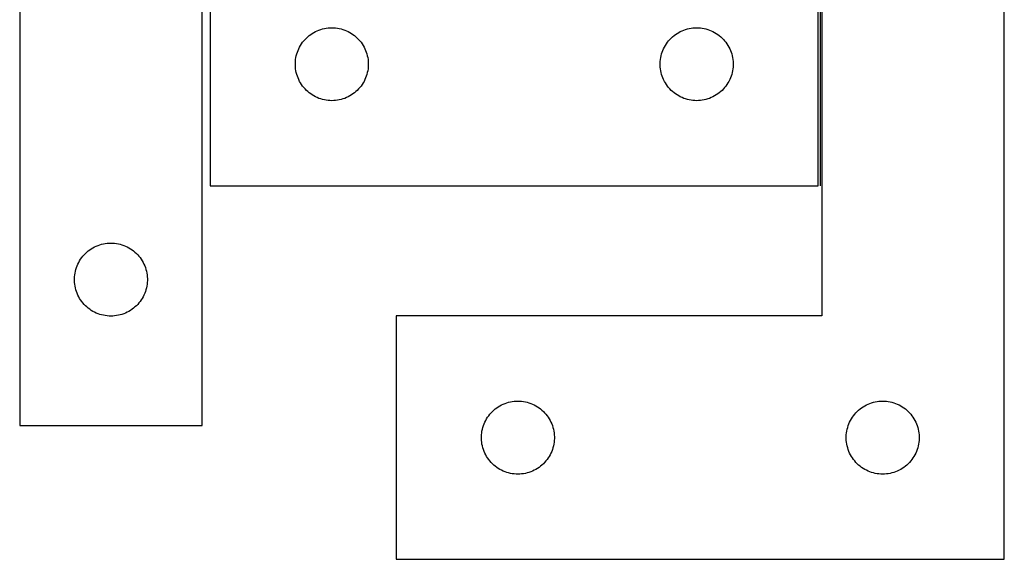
# Model space of a CAD drawing. Header units: millimetres. Extents: x 7 to 1491, y 7 to 490.
# Tile 5 of 6: x 1051 to 1456, y 7 to 229. Entities that reach past the tile are written whole.
import ezdxf

# ---------------------------------------------------------------- set-up
doc = ezdxf.new("R2010")
doc.units = ezdxf.units.MM
doc.layers.add('COMMON', color=5, linetype='CONTINUOUS', true_color=0x0000ff)
doc.layers.add('CUT', color=7, linetype='CONTINUOUS', true_color=0x000000)

msp = doc.modelspace()

# ---------------------------------------------------------------- linework, layer by layer
at = {"layer": 'COMMON'}
msp.add_line((1379.871612, 307.071314), (1379.871612, 160.512229), dxfattribs=at)
at = {"layer": 'CUT'}
for p, q in [((1379.121612, 160.512229), (1379.121612, 460.512229)), ((1050.784414, 362.01223), (1050.784414, 62.01223)), ((1380.621613, 307.071314), (1380.621613, 107.071314)), ((1455.621613, 7.071314), (1455.621613, 307.071314)), ((1125.784414, 62.01223), (1125.784414, 262.01223)), ((1129.121612, 260.512229), (1129.121612, 160.512229)), ((1169.81247, 222.274026), (1170.430296, 222.737654)), ((1170.430296, 222.737654), (1171.071169, 223.168862)), ((1171.071169, 223.168862), (1171.733391, 223.566508)), ((1171.733391, 223.566508), (1172.415205, 223.929535)), ((1172.415205, 223.929535), (1173.114804, 224.256982)), ((1173.114804, 224.256982), (1173.830331, 224.547981)), ((1173.830331, 224.547981), (1174.55989, 224.80176)), ((1174.55989, 224.80176), (1175.301545, 225.017645)), ((1175.301545, 225.017645), (1176.053331, 225.195064)), ((1176.053331, 225.195064), (1176.813253, 225.333547)), ((1176.813253, 225.333547), (1177.579297, 225.432727)), ((1177.579297, 225.432727), (1178.349431, 225.49234)), ((1178.349431, 225.49234), (1179.121612, 225.512229)), ((1179.121612, 225.512229), (1179.893793, 225.49234)), ((1179.893793, 225.49234), (1180.663927, 225.432727)), ((1180.663927, 225.432727), (1181.429971, 225.333547)), ((1181.429971, 225.333547), (1182.189893, 225.195064)), ((1182.189893, 225.195064), (1182.941679, 225.017645)), ((1182.941679, 225.017645), (1183.683335, 224.80176)), ((1183.683335, 224.80176), (1184.412893, 224.547981)), ((1184.412893, 224.547981), (1185.128421, 224.256982)), ((1185.128421, 224.256982), (1185.828019, 223.929535)), ((1185.828019, 223.929535), (1186.509833, 223.566508)), ((1186.509833, 223.566508), (1187.172055, 223.168862)), ((1187.172055, 223.168862), (1187.812929, 222.737654)), ((1187.812929, 222.737654), (1188.430754, 222.274026)), ((1319.81247, 222.274026), (1320.430296, 222.737654)), ((1320.430296, 222.737654), (1321.071169, 223.168862)), ((1321.071169, 223.168862), (1321.733391, 223.566508)), ((1321.733391, 223.566508), (1322.415205, 223.929535)), ((1322.415205, 223.929535), (1323.114804, 224.256982)), ((1323.114804, 224.256982), (1323.830331, 224.547981)), ((1323.830331, 224.547981), (1324.55989, 224.80176)), ((1324.55989, 224.80176), (1325.301545, 225.017645)), ((1325.301545, 225.017645), (1326.053331, 225.195064)), ((1326.053331, 225.195064), (1326.813253, 225.333547)), ((1326.813253, 225.333547), (1327.579297, 225.432727)), ((1327.579297, 225.432727), (1328.349431, 225.49234)), ((1328.349431, 225.49234), (1329.121612, 225.512229)), ((1329.121612, 225.512229), (1329.893793, 225.49234)), ((1329.893793, 225.49234), (1330.663927, 225.432727)), ((1330.663927, 225.432727), (1331.429971, 225.333547)), ((1331.429971, 225.333547), (1332.189893, 225.195064)), ((1332.189893, 225.195064), (1332.941679, 225.017645)), ((1332.941679, 225.017645), (1333.683335, 224.80176)), ((1333.683335, 224.80176), (1334.412893, 224.547981)), ((1334.412893, 224.547981), (1335.128421, 224.256982)), ((1335.128421, 224.256982), (1335.828019, 223.929535)), ((1335.828019, 223.929535), (1336.509833, 223.566508)), ((1336.509833, 223.566508), (1337.172055, 223.168862)), ((1337.172055, 223.168862), (1337.812929, 222.737654)), ((1337.812929, 222.737654), (1338.430754, 222.274026)), ((1166.261893, 218.234121), (1166.676457, 218.885885)), ((1166.676457, 218.885885), (1167.124023, 219.515443)), ((1167.124023, 219.515443), (1167.603405, 220.121127)), ((1167.603405, 220.121127), (1168.113332, 220.701329)), ((1168.113332, 220.701329), (1168.65245, 221.254512)), ((1168.65245, 221.254512), (1169.21933, 221.779208)), ((1169.21933, 221.779208), (1169.81247, 222.274026)), ((1188.430754, 222.274026), (1189.023894, 221.779208)), ((1189.023894, 221.779208), (1189.590774, 221.254512)), ((1189.590774, 221.254512), (1190.129893, 220.701329)), ((1190.129893, 220.701329), (1190.639819, 220.121127)), ((1190.639819, 220.121127), (1191.119201, 219.515443)), ((1191.119201, 219.515443), (1191.566767, 218.885885)), ((1191.566767, 218.885885), (1191.981332, 218.234121)), ((1316.261893, 218.234121), (1316.676457, 218.885885)), ((1316.676457, 218.885885), (1317.124023, 219.515443)), ((1317.124023, 219.515443), (1317.603405, 220.121127)), ((1317.603405, 220.121127), (1318.113332, 220.701329)), ((1318.113332, 220.701329), (1318.65245, 221.254512)), ((1318.65245, 221.254512), (1319.21933, 221.779208)), ((1319.21933, 221.779208), (1319.81247, 222.274026)), ((1338.430754, 222.274026), (1339.023894, 221.779208)), ((1339.023894, 221.779208), (1339.590774, 221.254512)), ((1339.590774, 221.254512), (1340.129893, 220.701329)), ((1340.129893, 220.701329), (1340.639819, 220.121127)), ((1340.639819, 220.121127), (1341.119201, 219.515443)), ((1341.119201, 219.515443), (1341.566767, 218.885885)), ((1341.566767, 218.885885), (1341.981332, 218.234121)), ((1164.522647, 213.957545), (1164.719364, 214.704513)), ((1164.719364, 214.704513), (1164.954274, 215.440365)), ((1164.954274, 215.440365), (1165.226753, 216.163147)), ((1165.226753, 216.163147), (1165.536078, 216.870945)), ((1165.536078, 216.870945), (1165.88143, 217.56188)), ((1165.88143, 217.56188), (1166.261893, 218.234121)), ((1191.981332, 218.234121), (1192.361794, 217.56188)), ((1192.361794, 217.56188), (1192.707146, 216.870945)), ((1192.707146, 216.870945), (1193.016472, 216.163147)), ((1193.016472, 216.163147), (1193.288951, 215.440365)), ((1193.288951, 215.440365), (1193.52386, 214.704513)), ((1193.52386, 214.704513), (1193.720578, 213.957545)), ((1314.522647, 213.957545), (1314.719364, 214.704513)), ((1314.719364, 214.704513), (1314.954274, 215.440365)), ((1314.954274, 215.440365), (1315.226753, 216.163147)), ((1315.226753, 216.163147), (1315.536078, 216.870945)), ((1315.536078, 216.870945), (1315.88143, 217.56188)), ((1315.88143, 217.56188), (1316.261893, 218.234121)), ((1341.981332, 218.234121), (1342.361794, 217.56188)), ((1342.361794, 217.56188), (1342.707146, 216.870945)), ((1342.707146, 216.870945), (1343.016472, 216.163147)), ((1343.016472, 216.163147), (1343.288951, 215.440365)), ((1343.288951, 215.440365), (1343.52386, 214.704513)), ((1343.52386, 214.704513), (1343.720578, 213.957545)), ((1164.126585, 210.898448), (1164.166349, 211.669861)), ((1164.126585, 210.12601), (1164.126585, 210.898448)), ((1164.166349, 211.669861), (1164.245772, 212.438204)), ((1164.245772, 212.438204), (1164.364643, 213.20144)), ((1164.364643, 213.20144), (1164.522647, 213.957545)), ((1193.720578, 213.957545), (1193.878581, 213.20144)), ((1193.878581, 213.20144), (1193.997452, 212.438204)), ((1193.997452, 212.438204), (1194.076875, 211.669861)), ((1194.076875, 211.669861), (1194.116639, 210.898448)), ((1194.116639, 210.898448), (1194.116639, 210.12601)), ((1314.126585, 210.898448), (1314.166349, 211.669861)), ((1314.126585, 210.12601), (1314.126585, 210.898448)), ((1314.166349, 211.669861), (1314.245772, 212.438204)), ((1314.245772, 212.438204), (1314.364643, 213.20144)), ((1314.364643, 213.20144), (1314.522647, 213.957545)), ((1343.720578, 213.957545), (1343.878581, 213.20144)), ((1343.878581, 213.20144), (1343.997452, 212.438204)), ((1343.997452, 212.438204), (1344.076875, 211.669861)), ((1344.076875, 211.669861), (1344.116639, 210.898448)), ((1344.116639, 210.898448), (1344.116639, 210.12601)), ((1164.166349, 209.354597), (1164.126585, 210.12601)), ((1164.245772, 208.586254), (1164.166349, 209.354597)), ((1164.364643, 207.823018), (1164.245772, 208.586254)), ((1164.522647, 207.066913), (1164.364643, 207.823018)), ((1164.719364, 206.319944), (1164.522647, 207.066913)), ((1193.720578, 207.066913), (1193.52386, 206.319944)), ((1193.878581, 207.823018), (1193.720578, 207.066913)), ((1193.997452, 208.586254), (1193.878581, 207.823018)), ((1194.076875, 209.354597), (1193.997452, 208.586254)), ((1194.116639, 210.12601), (1194.076875, 209.354597)), ((1314.166349, 209.354597), (1314.126585, 210.12601)), ((1314.245772, 208.586254), (1314.166349, 209.354597)), ((1314.364643, 207.823018), (1314.245772, 208.586254)), ((1314.522647, 207.066913), (1314.364643, 207.823018)), ((1314.719364, 206.319944), (1314.522647, 207.066913)), ((1343.720578, 207.066913), (1343.52386, 206.319944)), ((1343.878581, 207.823018), (1343.720578, 207.066913)), ((1343.997452, 208.586254), (1343.878581, 207.823018)), ((1344.076875, 209.354597), (1343.997452, 208.586254)), ((1344.116639, 210.12601), (1344.076875, 209.354597)), ((1164.954274, 205.584093), (1164.719364, 206.319944)), ((1165.226753, 204.86131), (1164.954274, 205.584093)), ((1165.536078, 204.153513), (1165.226753, 204.86131)), ((1165.88143, 203.462578), (1165.536078, 204.153513)), ((1166.261893, 202.790337), (1165.88143, 203.462578)), ((1166.676457, 202.138573), (1166.261893, 202.790337)), ((1191.981332, 202.790337), (1191.566767, 202.138573)), ((1192.361794, 203.462578), (1191.981332, 202.790337)), ((1192.707146, 204.153513), (1192.361794, 203.462578)), ((1193.016472, 204.86131), (1192.707146, 204.153513)), ((1193.288951, 205.584093), (1193.016472, 204.86131)), ((1193.52386, 206.319944), (1193.288951, 205.584093)), ((1314.954274, 205.584093), (1314.719364, 206.319944)), ((1315.226753, 204.86131), (1314.954274, 205.584093)), ((1315.536078, 204.153513), (1315.226753, 204.86131)), ((1315.88143, 203.462578), (1315.536078, 204.153513)), ((1316.261893, 202.790337), (1315.88143, 203.462578)), ((1316.676457, 202.138573), (1316.261893, 202.790337)), ((1341.981332, 202.790337), (1341.566767, 202.138573)), ((1342.361794, 203.462578), (1341.981332, 202.790337)), ((1342.707146, 204.153513), (1342.361794, 203.462578)), ((1343.016472, 204.86131), (1342.707146, 204.153513)), ((1343.288951, 205.584093), (1343.016472, 204.86131)), ((1343.52386, 206.319944), (1343.288951, 205.584093)), ((1167.124023, 201.509015), (1166.676457, 202.138573)), ((1167.603405, 200.903331), (1167.124023, 201.509015)), ((1168.113332, 200.323129), (1167.603405, 200.903331)), ((1168.65245, 199.769946), (1168.113332, 200.323129)), ((1169.21933, 199.24525), (1168.65245, 199.769946)), ((1169.81247, 198.750432), (1169.21933, 199.24525)), ((1170.430296, 198.286804), (1169.81247, 198.750432)), ((1188.430754, 198.750432), (1187.812929, 198.286804)), ((1189.023894, 199.24525), (1188.430754, 198.750432)), ((1189.590774, 199.769946), (1189.023894, 199.24525)), ((1190.129893, 200.323129), (1189.590774, 199.769946)), ((1190.639819, 200.903331), (1190.129893, 200.323129)), ((1191.119201, 201.509015), (1190.639819, 200.903331)), ((1191.566767, 202.138573), (1191.119201, 201.509015)), ((1317.124023, 201.509015), (1316.676457, 202.138573)), ((1317.603405, 200.903331), (1317.124023, 201.509015)), ((1318.113332, 200.323129), (1317.603405, 200.903331)), ((1318.65245, 199.769946), (1318.113332, 200.323129)), ((1319.21933, 199.24525), (1318.65245, 199.769946)), ((1319.81247, 198.750432), (1319.21933, 199.24525)), ((1320.430296, 198.286804), (1319.81247, 198.750432)), ((1338.430754, 198.750432), (1337.812929, 198.286804)), ((1339.023894, 199.24525), (1338.430754, 198.750432)), ((1339.590774, 199.769946), (1339.023894, 199.24525)), ((1340.129893, 200.323129), (1339.590774, 199.769946)), ((1340.639819, 200.903331), (1340.129893, 200.323129)), ((1341.119201, 201.509015), (1340.639819, 200.903331)), ((1341.566767, 202.138573), (1341.119201, 201.509015)), ((1171.071169, 197.855595), (1170.430296, 198.286804)), ((1171.733391, 197.45795), (1171.071169, 197.855595)), ((1172.415205, 197.094923), (1171.733391, 197.45795)), ((1173.114804, 196.767475), (1172.415205, 197.094923)), ((1173.830331, 196.476477), (1173.114804, 196.767475)), ((1174.55989, 196.222698), (1173.830331, 196.476477)), ((1175.301545, 196.006813), (1174.55989, 196.222698)), ((1176.053331, 195.829394), (1175.301545, 196.006813)), ((1176.813253, 195.69091), (1176.053331, 195.829394)), ((1177.579297, 195.591731), (1176.813253, 195.69091)), ((1178.349431, 195.532118), (1177.579297, 195.591731)), ((1179.121612, 195.512229), (1178.349431, 195.532118)), ((1179.893793, 195.532118), (1179.121612, 195.512229)), ((1180.663927, 195.591731), (1179.893793, 195.532118)), ((1181.429971, 195.69091), (1180.663927, 195.591731)), ((1182.189893, 195.829394), (1181.429971, 195.69091)), ((1182.941679, 196.006813), (1182.189893, 195.829394)), ((1183.683335, 196.222698), (1182.941679, 196.006813)), ((1184.412893, 196.476477), (1183.683335, 196.222698)), ((1185.128421, 196.767475), (1184.412893, 196.476477)), ((1185.828019, 197.094923), (1185.128421, 196.767475)), ((1186.509833, 197.45795), (1185.828019, 197.094923)), ((1187.172055, 197.855595), (1186.509833, 197.45795)), ((1187.812929, 198.286804), (1187.172055, 197.855595)), ((1321.071169, 197.855595), (1320.430296, 198.286804)), ((1321.733391, 197.45795), (1321.071169, 197.855595)), ((1322.415205, 197.094923), (1321.733391, 197.45795)), ((1323.114804, 196.767475), (1322.415205, 197.094923)), ((1323.830331, 196.476477), (1323.114804, 196.767475)), ((1324.55989, 196.222698), (1323.830331, 196.476477)), ((1325.301545, 196.006813), (1324.55989, 196.222698)), ((1326.053331, 195.829394), (1325.301545, 196.006813)), ((1326.813253, 195.69091), (1326.053331, 195.829394)), ((1327.579297, 195.591731), (1326.813253, 195.69091)), ((1328.349431, 195.532118), (1327.579297, 195.591731)), ((1329.121612, 195.512229), (1328.349431, 195.532118)), ((1329.893793, 195.532118), (1329.121612, 195.512229)), ((1330.663927, 195.591731), (1329.893793, 195.532118)), ((1331.429971, 195.69091), (1330.663927, 195.591731)), ((1332.189893, 195.829394), (1331.429971, 195.69091)), ((1332.941679, 196.006813), (1332.189893, 195.829394)), ((1333.683335, 196.222698), (1332.941679, 196.006813)), ((1334.412893, 196.476477), (1333.683335, 196.222698)), ((1335.128421, 196.767475), (1334.412893, 196.476477)), ((1335.828019, 197.094923), (1335.128421, 196.767475)), ((1336.509833, 197.45795), (1335.828019, 197.094923)), ((1337.172055, 197.855595), (1336.509833, 197.45795)), ((1337.812929, 198.286804), (1337.172055, 197.855595)), ((1129.121612, 160.512229), (1379.121612, 160.512229)), ((1078.382132, 133.279209), (1078.975272, 133.774027)), ((1078.975272, 133.774027), (1079.593098, 134.237655)), ((1079.593098, 134.237655), (1080.233971, 134.668863)), ((1080.233971, 134.668863), (1080.896193, 135.066509)), ((1080.896193, 135.066509), (1081.578007, 135.429536)), ((1081.578007, 135.429536), (1082.277606, 135.756983)), ((1082.277606, 135.756983), (1082.993133, 136.047982)), ((1082.993133, 136.047982), (1083.722692, 136.301761)), ((1083.722692, 136.301761), (1084.464347, 136.517646)), ((1084.464347, 136.517646), (1085.216133, 136.695065)), ((1085.216133, 136.695065), (1085.976055, 136.833548)), ((1085.976055, 136.833548), (1086.742099, 136.932728)), ((1086.742099, 136.932728), (1087.512233, 136.992341)), ((1087.512233, 136.992341), (1088.284414, 137.01223)), ((1088.284414, 137.01223), (1089.056595, 136.992341)), ((1089.056595, 136.992341), (1089.826729, 136.932728)), ((1089.826729, 136.932728), (1090.592773, 136.833548)), ((1090.592773, 136.833548), (1091.352695, 136.695065)), ((1091.352695, 136.695065), (1092.104481, 136.517646)), ((1092.104481, 136.517646), (1092.846137, 136.301761)), ((1092.846137, 136.301761), (1093.575695, 136.047982)), ((1093.575695, 136.047982), (1094.291223, 135.756983)), ((1094.291223, 135.756983), (1094.990821, 135.429536)), ((1094.990821, 135.429536), (1095.672635, 135.066509)), ((1095.672635, 135.066509), (1096.334857, 134.668863)), ((1096.334857, 134.668863), (1096.975731, 134.237655)), ((1096.975731, 134.237655), (1097.593556, 133.774027)), ((1097.593556, 133.774027), (1098.186696, 133.279209)), ((1075.044232, 129.061881), (1075.424695, 129.734122)), ((1075.424695, 129.734122), (1075.839259, 130.385886)), ((1075.839259, 130.385886), (1076.286825, 131.015444)), ((1076.286825, 131.015444), (1076.766207, 131.621128)), ((1076.766207, 131.621128), (1077.276134, 132.20133)), ((1077.276134, 132.20133), (1077.815252, 132.754513)), ((1077.815252, 132.754513), (1078.382132, 133.279209)), ((1098.186696, 133.279209), (1098.753576, 132.754513)), ((1098.753576, 132.754513), (1099.292695, 132.20133)), ((1099.292695, 132.20133), (1099.802621, 131.621128)), ((1099.802621, 131.621128), (1100.282003, 131.015444)), ((1100.282003, 131.015444), (1100.729569, 130.385886)), ((1100.729569, 130.385886), (1101.144134, 129.734122)), ((1101.144134, 129.734122), (1101.524596, 129.061881)), ((1073.685449, 125.457546), (1073.882166, 126.204514)), ((1073.882166, 126.204514), (1074.117076, 126.940366)), ((1074.117076, 126.940366), (1074.389555, 127.663148)), ((1074.389555, 127.663148), (1074.69888, 128.370946)), ((1074.69888, 128.370946), (1075.044232, 129.061881)), ((1101.524596, 129.061881), (1101.869948, 128.370946)), ((1101.869948, 128.370946), (1102.179274, 127.663148)), ((1102.179274, 127.663148), (1102.451753, 126.940366)), ((1102.451753, 126.940366), (1102.686662, 126.204514)), ((1102.686662, 126.204514), (1102.88338, 125.457546)), ((1073.289387, 122.398449), (1073.329151, 123.169862)), ((1073.289387, 121.626011), (1073.289387, 122.398449)), ((1073.329151, 120.854598), (1073.289387, 121.626011)), ((1073.329151, 123.169862), (1073.408574, 123.938205)), ((1073.408574, 123.938205), (1073.527445, 124.701441)), ((1073.527445, 124.701441), (1073.685449, 125.457546)), ((1102.88338, 125.457546), (1103.041383, 124.701441)), ((1103.041383, 124.701441), (1103.160254, 123.938205)), ((1103.160254, 123.938205), (1103.239677, 123.169862)), ((1103.239677, 123.169862), (1103.279441, 122.398449)), ((1103.279441, 121.626011), (1103.239677, 120.854598)), ((1103.279441, 122.398449), (1103.279441, 121.626011)), ((1073.408574, 120.086255), (1073.329151, 120.854598)), ((1073.527445, 119.323019), (1073.408574, 120.086255)), ((1073.685449, 118.566914), (1073.527445, 119.323019)), ((1073.882166, 117.819945), (1073.685449, 118.566914)), ((1074.117076, 117.084094), (1073.882166, 117.819945)), ((1102.686662, 117.819945), (1102.451753, 117.084094)), ((1102.88338, 118.566914), (1102.686662, 117.819945)), ((1103.041383, 119.323019), (1102.88338, 118.566914)), ((1103.160254, 120.086255), (1103.041383, 119.323019)), ((1103.239677, 120.854598), (1103.160254, 120.086255)), ((1074.389555, 116.361311), (1074.117076, 117.084094)), ((1074.69888, 115.653514), (1074.389555, 116.361311)), ((1075.044232, 114.962579), (1074.69888, 115.653514)), ((1075.424695, 114.290338), (1075.044232, 114.962579)), ((1075.839259, 113.638574), (1075.424695, 114.290338)), ((1076.286825, 113.009016), (1075.839259, 113.638574)), ((1100.729569, 113.638574), (1100.282003, 113.009016)), ((1101.144134, 114.290338), (1100.729569, 113.638574)), ((1101.524596, 114.962579), (1101.144134, 114.290338)), ((1101.869948, 115.653514), (1101.524596, 114.962579)), ((1102.179274, 116.361311), (1101.869948, 115.653514)), ((1102.451753, 117.084094), (1102.179274, 116.361311)), ((1076.766207, 112.403332), (1076.286825, 113.009016)), ((1077.276134, 111.82313), (1076.766207, 112.403332)), ((1077.815252, 111.269947), (1077.276134, 111.82313)), ((1078.382132, 110.745251), (1077.815252, 111.269947)), ((1078.975272, 110.250433), (1078.382132, 110.745251)), ((1079.593098, 109.786805), (1078.975272, 110.250433)), ((1080.233971, 109.355596), (1079.593098, 109.786805)), ((1080.896193, 108.957951), (1080.233971, 109.355596)), ((1096.334857, 109.355596), (1095.672635, 108.957951)), ((1096.975731, 109.786805), (1096.334857, 109.355596)), ((1097.593556, 110.250433), (1096.975731, 109.786805)), ((1098.186696, 110.745251), (1097.593556, 110.250433)), ((1098.753576, 111.269947), (1098.186696, 110.745251)), ((1099.292695, 111.82313), (1098.753576, 111.269947)), ((1099.802621, 112.403332), (1099.292695, 111.82313)), ((1100.282003, 113.009016), (1099.802621, 112.403332)), ((1081.578007, 108.594924), (1080.896193, 108.957951)), ((1082.277606, 108.267476), (1081.578007, 108.594924)), ((1082.993133, 107.976478), (1082.277606, 108.267476)), ((1083.722692, 107.722699), (1082.993133, 107.976478)), ((1084.464347, 107.506814), (1083.722692, 107.722699)), ((1085.216133, 107.329395), (1084.464347, 107.506814)), ((1085.976055, 107.190911), (1085.216133, 107.329395)), ((1086.742099, 107.091732), (1085.976055, 107.190911)), ((1087.512233, 107.032119), (1086.742099, 107.091732)), ((1088.284414, 107.01223), (1087.512233, 107.032119)), ((1089.056595, 107.032119), (1088.284414, 107.01223)), ((1089.826729, 107.091732), (1089.056595, 107.032119)), ((1090.592773, 107.190911), (1089.826729, 107.091732)), ((1091.352695, 107.329395), (1090.592773, 107.190911)), ((1092.104481, 107.506814), (1091.352695, 107.329395)), ((1092.846137, 107.722699), (1092.104481, 107.506814)), ((1093.575695, 107.976478), (1092.846137, 107.722699)), ((1094.291223, 108.267476), (1093.575695, 107.976478)), ((1094.990821, 108.594924), (1094.291223, 108.267476)), ((1095.672635, 108.957951), (1094.990821, 108.594924)), ((1380.621613, 107.071314), (1205.621613, 107.071314)), ((1205.621613, 107.071314), (1205.621613, 7.071314)), ((1245.719331, 68.338293), (1246.312471, 68.833111)), ((1246.312471, 68.833111), (1246.930297, 69.296739)), ((1246.930297, 69.296739), (1247.57117, 69.727948)), ((1247.57117, 69.727948), (1248.233392, 70.125593)), ((1248.233392, 70.125593), (1248.915206, 70.48862)), ((1248.915206, 70.48862), (1249.614805, 70.816068)), ((1249.614805, 70.816068), (1250.330332, 71.107066)), ((1250.330332, 71.107066), (1251.059891, 71.360845)), ((1251.059891, 71.360845), (1251.801546, 71.57673)), ((1251.801546, 71.57673), (1252.553332, 71.754149)), ((1252.553332, 71.754149), (1253.313254, 71.892633)), ((1253.313254, 71.892633), (1254.079298, 71.991812)), ((1254.079298, 71.991812), (1254.849432, 72.051426)), ((1254.849432, 72.051426), (1255.621613, 72.071314)), ((1255.621613, 72.071314), (1256.393794, 72.051426)), ((1256.393794, 72.051426), (1257.163928, 71.991812)), ((1257.163928, 71.991812), (1257.929972, 71.892633)), ((1257.929972, 71.892633), (1258.689894, 71.754149)), ((1258.689894, 71.754149), (1259.44168, 71.57673)), ((1259.44168, 71.57673), (1260.183336, 71.360845)), ((1260.183336, 71.360845), (1260.912894, 71.107066)), ((1260.912894, 71.107066), (1261.628422, 70.816068)), ((1261.628422, 70.816068), (1262.32802, 70.48862)), ((1262.32802, 70.48862), (1263.009834, 70.125593)), ((1263.009834, 70.125593), (1263.672056, 69.727948)), ((1263.672056, 69.727948), (1264.31293, 69.296739)), ((1264.31293, 69.296739), (1264.930755, 68.833111)), ((1264.930755, 68.833111), (1265.523895, 68.338293)), ((1395.719331, 68.338293), (1396.312471, 68.833111)), ((1396.312471, 68.833111), (1396.930297, 69.296739)), ((1396.930297, 69.296739), (1397.57117, 69.727948)), ((1397.57117, 69.727948), (1398.233392, 70.125593)), ((1398.233392, 70.125593), (1398.915206, 70.48862)), ((1398.915206, 70.48862), (1399.614805, 70.816068)), ((1399.614805, 70.816068), (1400.330332, 71.107066)), ((1400.330332, 71.107066), (1401.059891, 71.360845)), ((1401.059891, 71.360845), (1401.801546, 71.57673)), ((1401.801546, 71.57673), (1402.553332, 71.754149)), ((1402.553332, 71.754149), (1403.313254, 71.892633)), ((1403.313254, 71.892633), (1404.079298, 71.991812)), ((1404.079298, 71.991812), (1404.849432, 72.051426)), ((1404.849432, 72.051426), (1405.621613, 72.071314)), ((1405.621613, 72.071314), (1406.393794, 72.051426)), ((1406.393794, 72.051426), (1407.163928, 71.991812)), ((1407.163928, 71.991812), (1407.929972, 71.892633)), ((1407.929972, 71.892633), (1408.689894, 71.754149)), ((1408.689894, 71.754149), (1409.44168, 71.57673)), ((1409.44168, 71.57673), (1410.183336, 71.360845)), ((1410.183336, 71.360845), (1410.912894, 71.107066)), ((1410.912894, 71.107066), (1411.628422, 70.816068)), ((1411.628422, 70.816068), (1412.32802, 70.48862)), ((1412.32802, 70.48862), (1413.009834, 70.125593)), ((1413.009834, 70.125593), (1413.672056, 69.727948)), ((1413.672056, 69.727948), (1414.31293, 69.296739)), ((1414.31293, 69.296739), (1414.930755, 68.833111)), ((1414.930755, 68.833111), (1415.523895, 68.338293)), ((1242.381431, 64.120965), (1242.761894, 64.793206)), ((1242.761894, 64.793206), (1243.176458, 65.44497)), ((1243.176458, 65.44497), (1243.624024, 66.074528)), ((1243.624024, 66.074528), (1244.103406, 66.680212)), ((1244.103406, 66.680212), (1244.613333, 67.260414)), ((1244.613333, 67.260414), (1245.152451, 67.813597)), ((1245.152451, 67.813597), (1245.719331, 68.338293)), ((1265.523895, 68.338293), (1266.090775, 67.813597)), ((1266.090775, 67.813597), (1266.629894, 67.260414)), ((1266.629894, 67.260414), (1267.13982, 66.680212)), ((1267.13982, 66.680212), (1267.619202, 66.074528)), ((1267.619202, 66.074528), (1268.066768, 65.44497)), ((1268.066768, 65.44497), (1268.481333, 64.793206)), ((1268.481333, 64.793206), (1268.861795, 64.120965)), ((1392.381431, 64.120965), (1392.761894, 64.793206)), ((1392.761894, 64.793206), (1393.176458, 65.44497)), ((1393.176458, 65.44497), (1393.624024, 66.074528)), ((1393.624024, 66.074528), (1394.103406, 66.680212)), ((1394.103406, 66.680212), (1394.613333, 67.260414)), ((1394.613333, 67.260414), (1395.152451, 67.813597)), ((1395.152451, 67.813597), (1395.719331, 68.338293)), ((1415.523895, 68.338293), (1416.090775, 67.813597)), ((1416.090775, 67.813597), (1416.629894, 67.260414)), ((1416.629894, 67.260414), (1417.13982, 66.680212)), ((1417.13982, 66.680212), (1417.619202, 66.074528)), ((1417.619202, 66.074528), (1418.066768, 65.44497)), ((1418.066768, 65.44497), (1418.481333, 64.793206)), ((1418.481333, 64.793206), (1418.861795, 64.120965)), ((1050.784414, 62.01223), (1125.784414, 62.01223)), ((1241.022648, 60.51663), (1241.219365, 61.263599)), ((1241.219365, 61.263599), (1241.454275, 61.99945)), ((1241.454275, 61.99945), (1241.726754, 62.722233)), ((1241.726754, 62.722233), (1242.036079, 63.43003)), ((1242.036079, 63.43003), (1242.381431, 64.120965)), ((1268.861795, 64.120965), (1269.207147, 63.43003)), ((1269.207147, 63.43003), (1269.516473, 62.722233)), ((1269.516473, 62.722233), (1269.788952, 61.99945)), ((1269.788952, 61.99945), (1270.023861, 61.263599)), ((1270.023861, 61.263599), (1270.220579, 60.51663)), ((1391.022648, 60.51663), (1391.219365, 61.263599)), ((1391.219365, 61.263599), (1391.454275, 61.99945)), ((1391.454275, 61.99945), (1391.726754, 62.722233)), ((1391.726754, 62.722233), (1392.036079, 63.43003)), ((1392.036079, 63.43003), (1392.381431, 64.120965)), ((1418.861795, 64.120965), (1419.207147, 63.43003)), ((1419.207147, 63.43003), (1419.516473, 62.722233)), ((1419.516473, 62.722233), (1419.788952, 61.99945)), ((1419.788952, 61.99945), (1420.023861, 61.263599)), ((1420.023861, 61.263599), (1420.220579, 60.51663)), ((1240.626586, 57.457533), (1240.66635, 58.228946)), ((1240.626586, 56.685095), (1240.626586, 57.457533)), ((1240.66635, 55.913682), (1240.626586, 56.685095)), ((1240.66635, 58.228946), (1240.745773, 58.99729)), ((1240.745773, 58.99729), (1240.864644, 59.760526)), ((1240.864644, 59.760526), (1241.022648, 60.51663)), ((1270.220579, 60.51663), (1270.378582, 59.760526)), ((1270.378582, 59.760526), (1270.497453, 58.99729)), ((1270.497453, 58.99729), (1270.576876, 58.228946)), ((1270.576876, 58.228946), (1270.61664, 57.457533)), ((1270.61664, 56.685095), (1270.576876, 55.913682)), ((1270.61664, 57.457533), (1270.61664, 56.685095)), ((1390.626586, 57.457533), (1390.66635, 58.228946)), ((1390.626586, 56.685095), (1390.626586, 57.457533)), ((1390.66635, 55.913682), (1390.626586, 56.685095)), ((1390.66635, 58.228946), (1390.745773, 58.99729)), ((1390.745773, 58.99729), (1390.864644, 59.760526)), ((1390.864644, 59.760526), (1391.022648, 60.51663)), ((1420.220579, 60.51663), (1420.378582, 59.760526)), ((1420.378582, 59.760526), (1420.497453, 58.99729)), ((1420.497453, 58.99729), (1420.576876, 58.228946)), ((1420.576876, 58.228946), (1420.61664, 57.457533)), ((1420.61664, 56.685095), (1420.576876, 55.913682)), ((1420.61664, 57.457533), (1420.61664, 56.685095)), ((1240.745773, 55.145339), (1240.66635, 55.913682)), ((1240.864644, 54.382103), (1240.745773, 55.145339)), ((1241.022648, 53.625998), (1240.864644, 54.382103)), ((1241.219365, 52.87903), (1241.022648, 53.625998)), ((1241.454275, 52.143178), (1241.219365, 52.87903)), ((1270.023861, 52.87903), (1269.788952, 52.143178)), ((1270.220579, 53.625998), (1270.023861, 52.87903)), ((1270.378582, 54.382103), (1270.220579, 53.625998)), ((1270.497453, 55.145339), (1270.378582, 54.382103)), ((1270.576876, 55.913682), (1270.497453, 55.145339)), ((1390.745773, 55.145339), (1390.66635, 55.913682)), ((1390.864644, 54.382103), (1390.745773, 55.145339)), ((1391.022648, 53.625998), (1390.864644, 54.382103)), ((1391.219365, 52.87903), (1391.022648, 53.625998)), ((1391.454275, 52.143178), (1391.219365, 52.87903)), ((1420.023861, 52.87903), (1419.788952, 52.143178)), ((1420.220579, 53.625998), (1420.023861, 52.87903)), ((1420.378582, 54.382103), (1420.220579, 53.625998)), ((1420.497453, 55.145339), (1420.378582, 54.382103)), ((1420.576876, 55.913682), (1420.497453, 55.145339)), ((1241.726754, 51.420396), (1241.454275, 52.143178)), ((1242.036079, 50.712598), (1241.726754, 51.420396)), ((1242.381431, 50.021663), (1242.036079, 50.712598)), ((1242.761894, 49.349422), (1242.381431, 50.021663)), ((1243.176458, 48.697658), (1242.761894, 49.349422)), ((1243.624024, 48.0681), (1243.176458, 48.697658)), ((1268.066768, 48.697658), (1267.619202, 48.0681)), ((1268.481333, 49.349422), (1268.066768, 48.697658)), ((1268.861795, 50.021663), (1268.481333, 49.349422)), ((1269.207147, 50.712598), (1268.861795, 50.021663)), ((1269.516473, 51.420396), (1269.207147, 50.712598)), ((1269.788952, 52.143178), (1269.516473, 51.420396)), ((1391.726754, 51.420396), (1391.454275, 52.143178)), ((1392.036079, 50.712598), (1391.726754, 51.420396)), ((1392.381431, 50.021663), (1392.036079, 50.712598)), ((1392.761894, 49.349422), (1392.381431, 50.021663)), ((1393.176458, 48.697658), (1392.761894, 49.349422)), ((1393.624024, 48.0681), (1393.176458, 48.697658)), ((1418.066768, 48.697658), (1417.619202, 48.0681)), ((1418.481333, 49.349422), (1418.066768, 48.697658)), ((1418.861795, 50.021663), (1418.481333, 49.349422)), ((1419.207147, 50.712598), (1418.861795, 50.021663)), ((1419.516473, 51.420396), (1419.207147, 50.712598)), ((1419.788952, 52.143178), (1419.516473, 51.420396)), ((1244.103406, 47.462416), (1243.624024, 48.0681)), ((1244.613333, 46.882214), (1244.103406, 47.462416)), ((1245.152451, 46.329031), (1244.613333, 46.882214)), ((1245.719331, 45.804335), (1245.152451, 46.329031)), ((1246.312471, 45.309517), (1245.719331, 45.804335)), ((1246.930297, 44.845889), (1246.312471, 45.309517)), ((1247.57117, 44.414681), (1246.930297, 44.845889)), ((1264.31293, 44.845889), (1263.672056, 44.414681)), ((1264.930755, 45.309517), (1264.31293, 44.845889)), ((1265.523895, 45.804335), (1264.930755, 45.309517)), ((1266.090775, 46.329031), (1265.523895, 45.804335)), ((1266.629894, 46.882214), (1266.090775, 46.329031)), ((1267.13982, 47.462416), (1266.629894, 46.882214)), ((1267.619202, 48.0681), (1267.13982, 47.462416)), ((1394.103406, 47.462416), (1393.624024, 48.0681)), ((1394.613333, 46.882214), (1394.103406, 47.462416)), ((1395.152451, 46.329031), (1394.613333, 46.882214)), ((1395.719331, 45.804335), (1395.152451, 46.329031)), ((1396.312471, 45.309517), (1395.719331, 45.804335)), ((1396.930297, 44.845889), (1396.312471, 45.309517)), ((1397.57117, 44.414681), (1396.930297, 44.845889)), ((1414.31293, 44.845889), (1413.672056, 44.414681)), ((1414.930755, 45.309517), (1414.31293, 44.845889)), ((1415.523895, 45.804335), (1414.930755, 45.309517)), ((1416.090775, 46.329031), (1415.523895, 45.804335)), ((1416.629894, 46.882214), (1416.090775, 46.329031)), ((1417.13982, 47.462416), (1416.629894, 46.882214)), ((1417.619202, 48.0681), (1417.13982, 47.462416)), ((1248.233392, 44.017036), (1247.57117, 44.414681)), ((1248.915206, 43.654008), (1248.233392, 44.017036)), ((1249.614805, 43.326561), (1248.915206, 43.654008)), ((1250.330332, 43.035562), (1249.614805, 43.326561)), ((1251.059891, 42.781783), (1250.330332, 43.035562)), ((1251.801546, 42.565898), (1251.059891, 42.781783)), ((1252.553332, 42.388479), (1251.801546, 42.565898)), ((1253.313254, 42.249996), (1252.553332, 42.388479)), ((1254.079298, 42.150816), (1253.313254, 42.249996)), ((1254.849432, 42.091203), (1254.079298, 42.150816)), ((1255.621613, 42.071314), (1254.849432, 42.091203)), ((1256.393794, 42.091203), (1255.621613, 42.071314)), ((1257.163928, 42.150816), (1256.393794, 42.091203)), ((1257.929972, 42.249996), (1257.163928, 42.150816)), ((1258.689894, 42.388479), (1257.929972, 42.249996)), ((1259.44168, 42.565898), (1258.689894, 42.388479)), ((1260.183336, 42.781783), (1259.44168, 42.565898)), ((1260.912894, 43.035562), (1260.183336, 42.781783)), ((1261.628422, 43.326561), (1260.912894, 43.035562)), ((1262.32802, 43.654008), (1261.628422, 43.326561)), ((1263.009834, 44.017036), (1262.32802, 43.654008)), ((1263.672056, 44.414681), (1263.009834, 44.017036)), ((1398.233392, 44.017036), (1397.57117, 44.414681)), ((1398.915206, 43.654008), (1398.233392, 44.017036)), ((1399.614805, 43.326561), (1398.915206, 43.654008)), ((1400.330332, 43.035562), (1399.614805, 43.326561)), ((1401.059891, 42.781783), (1400.330332, 43.035562)), ((1401.801546, 42.565898), (1401.059891, 42.781783)), ((1402.553332, 42.388479), (1401.801546, 42.565898)), ((1403.313254, 42.249996), (1402.553332, 42.388479)), ((1404.079298, 42.150816), (1403.313254, 42.249996)), ((1404.849432, 42.091203), (1404.079298, 42.150816)), ((1405.621613, 42.071314), (1404.849432, 42.091203)), ((1406.393794, 42.091203), (1405.621613, 42.071314)), ((1407.163928, 42.150816), (1406.393794, 42.091203)), ((1407.929972, 42.249996), (1407.163928, 42.150816)), ((1408.689894, 42.388479), (1407.929972, 42.249996)), ((1409.44168, 42.565898), (1408.689894, 42.388479)), ((1410.183336, 42.781783), (1409.44168, 42.565898)), ((1410.912894, 43.035562), (1410.183336, 42.781783)), ((1411.628422, 43.326561), (1410.912894, 43.035562)), ((1412.32802, 43.654008), (1411.628422, 43.326561)), ((1413.009834, 44.017036), (1412.32802, 43.654008)), ((1413.672056, 44.414681), (1413.009834, 44.017036)), ((1205.621613, 7.071314), (1455.621613, 7.071314))]:
    msp.add_line(p, q, dxfattribs=at)

doc.saveas('drawing.dxf')
